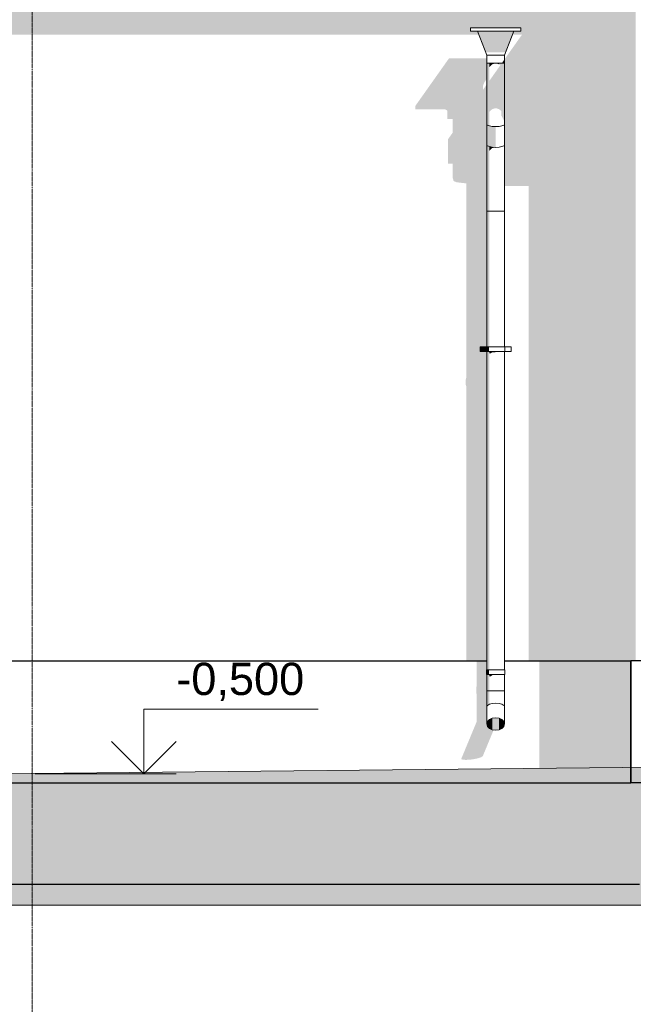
# Model space of a CAD drawing. Header units: millimetres. Extents: x -95523 to 190468, y -7401 to 17692.
# Tile 84 of 139: x 102852 to 106650, y -2124 to 3972. Entities that reach past the tile are written whole.
import ezdxf
from ezdxf.enums import TextEntityAlignment as Align

# ---------------------------------------------------------------- set-up
doc = ezdxf.new("R2010")
doc.units = ezdxf.units.MM
doc.header["$MEASUREMENT"] = 0
doc.linetypes.add('Штрих-Штриховая', pattern=[10.936111, 5.291667, -2.116667, 1.411111, -2.116667])
for name, color, linetype, lineweight in [('1 Молдинги_Ном._пера__120', 7, 'Continuous', 5), ('1_Цоколь_Ном._пера__21', 7, 'Continuous', 30), ('2D - Общий_Ном._пера__120', 7, 'Continuous', 5), ('2D - Общий_Ном._пера__2', 8, 'Continuous', 15), ('Конструктив - Стены Ненесущие_Ном._пера__21', 7, 'Continuous', 30), ('Новый_1 ВОДОСТОК_Ном._пера__120', 7, 'Continuous', 5), ('Размер - Отметка Уровня_Ном._пера__120', 7, 'Continuous', 5), ('Элемент Модели - Оси_Ном._пера__1', 7, 'Continuous', 15), ('Элемент Модели - Оси_Ном._пера__120', 7, 'Continuous', 5)]:
    doc.layers.add(name, color=color, linetype=linetype, lineweight=lineweight)
for name, color, linetype in [('1_Цоколь', 7, 'Continuous'), ('Конструктив - Стены Ненесущие', 7, 'Continuous'), ('Конструктив - Стены Несущие', 7, 'Continuous'), ('Новый_1 ВОДОСТОК', 7, 'Continuous'), ('Новый_Конструктив - Стены Несущие', 7, 'Continuous'), ('Размер - Отметка Уровня', 7, 'Continuous'), ('Элемент Модели - Оси', 7, 'Continuous')]:
    doc.layers.add(name, color=color, linetype=linetype)
doc.styles.add('СГЕНЕРИР_СТИЛЬ_1', font='arial.ttf')

# ---------------------------------------------------------------- blocks, each defined once
blk = doc.blocks.new('Элемент Разреза_4_1', base_point=(95180.8, -197.5))
at = {"layer": 'Конструктив - Стены Несущие', "linetype": 'Continuous', "lineweight": 0, "true_color": 0x000000}
for points in [[(105360.2, 3522.5), (105299.8, 3437.1), (105299.8, 3417.1), (105485.6, 3417.1), (105499.8, 3408.5), (105499.8, 3358.5), (105532, 3358.5), (105532, 3273.1), (105502.6, 3231.4), (105502.6, 3080.8), (105532, 3080.8), (105532, 2993.7), (105537.9, 2973.3), (105554.8, 2966.2), (105615.7, 2958.6), (105615.7, 1754.9), (105612.8, 1742.4), (105612.8, 1712.4), (105615.7, 1704.1), (105615.7, 2.5), (105743, 2.5), (105743, 1917.4), (105703, 1917.4), (105703, 1947.4), (105743, 1947.4), (105743, 3522.5)], [(106665.5, 3522.5), (105853, 3522.5), (105853, 2943.5), (106002.6, 2943.5), (106002.6, 2.5), (106665.5, 2.5)]]:
    blk.add_hatch(color=18, dxfattribs=at).paths.add_polyline_path(points)
blk = doc.blocks.new('Элемент Разреза_124_1', base_point=(95180.8, -197.5))
at = {"layer": 'Новый_1 ВОДОСТОК', "linetype": 'Continuous', "lineweight": 0, "true_color": 0x000000}
for points in [[(105910.2, 3902.4), (105685.9, 3902.4), (105735.9, 3771), (105860.1, 3771)], [(105835.6, 3702.4), (105853, 3702.4), (105853, 3727.1)], [(105747.2, 3702.4), (105743, 3702.4), (105743, 3326.4), (105747.2, 3320.2)], [(105759.1, 3702.4), (105747.2, 3702.4), (105747.2, 3320.2), (105759.1, 3314.9)], [(105759.1, 3679.7), (105777, 3696.5), (105777, 3702.4), (105759.1, 3702.4)], [(105798, 3702.4), (105777, 3702.4), (105777, 3696.5)], [(105819.1, 3702.4), (105798, 3702.4), (105819.1, 3696.5)], [(105798, 3649.3), (105798, 3424.7), (105819.1, 3418.8), (105819.1, 3679)], [(105836.9, 3702.4), (105819.1, 3702.4), (105819.1, 3696.5), (105826.5, 3689.5), (105819.1, 3679), (105819.1, 3418.8), (105832.6, 3406.1), (105832.6, 3377.4), (105836.9, 3373.3)], [(105836.9, 3702.4), (105836.9, 3373.3), (105848.8, 3348.1), (105848.8, 3702.4)], [(105853, 3702.4), (105848.8, 3702.4), (105848.8, 3348.1), (105852.1, 3325), (105853, 3326.4)], [(105777, 3619.5), (105759.1, 3594.3), (105759.1, 3402), (105777, 3418.8)], [(105777, 3619.5), (105777, 3418.8), (105798, 3424.7), (105798, 3649.3)], [(105743, 3326.4), (105743, 3197.7), (105747.2, 3191.5), (105747.2, 3320.2)], [(105747.2, 3320.2), (105747.2, 3191.5), (105759.1, 3186.2), (105759.1, 3314.9)], [(105759.1, 3314.9), (105759.1, 3186.2), (105777, 3182.6), (105777, 3311.4)], [(105777, 3311.4), (105777, 3182.6), (105798, 3181.4), (105798, 3310.1)], [(105852.1, 3325), (105852.7, 3264.4), (105849.5, 3230.7), (105849.9, 3193), (105853, 3197.7), (105853, 3326.4)], [(105747.2, 3191.5), (105743, 3197.7), (105743, 2787.6), (105747.2, 2787.6)], [(105759.1, 3186.2), (105747.2, 3191.5), (105747.2, 2787.6), (105759.1, 2787.6)], [(105759.1, 3186.2), (105759.1, 3161.4), (105777, 3177.6), (105777, 3182.6)], [(105798, 3181.4), (105777, 3182.6), (105777, 3177.6)], [(105853, 3197.7), (105849.9, 3193), (105853, 3170.7)], [(105743, 1947.4), (105747.2, 1947.4), (105747.2, 2787.6), (105743, 2787.6)], [(105747.2, 1947.4), (105759.1, 1947.4), (105759.1, 2787.6), (105747.2, 2787.6)], [(105703, 1917.4), (105741, 1917.4), (105741, 1947.4), (105703, 1947.4)], [(105741, 1917.4), (105745.4, 1917.4), (105745.4, 1947.4), (105741, 1947.4)], [(105747.2, 1917.4), (105743, 1917.4), (105743, -52.6), (105747.2, -52.6)], [(105745.4, 1917.4), (105757.7, 1917.4), (105757.7, 1947.4), (105745.4, 1947.4)], [(105759.1, 1917.4), (105747.2, 1917.4), (105747.2, -52.6), (105759.1, -52.6)], [(105777, 1917.4), (105759.1, 1917.4), (105759.1, 1906.9), (105768.8, 1906.9), (105777, 1913.7)], [(105798, 1917.4), (105777, 1917.4), (105777, 1913.7), (105795.4, 1913.7), (105798, 1914.9)], [(105819.1, 1917.4), (105798, 1917.4), (105798, 1914.9), (105818.1, 1914.9), (105819.1, 1915.3)], [(105819.1, 1915.3), (105836.9, 1915.3), (105836.9, 1915.4), (105836.9, 1917.4), (105819.1, 1917.4)], [(105848.8, 1917.4), (105836.9, 1917.4), (105836.9, 1915.4), (105848.8, 1915.4)], [(105848.8, 1917.4), (105848.8, 1915.4), (105849, 1915), (105853, 1915), (105853, 1917.4)], [(105741, -82.6), (105745.4, -82.6), (105745.4, -52.6), (105741, -52.6)], [(105745.4, -82.6), (105757.7, -82.6), (105757.7, -52.6), (105745.4, -52.6)], [(105747.2, -82.6), (105743, -82.6), (105743, -182.6), (105747.2, -182.6)], [(105747.2, -182.6), (105759.1, -182.6), (105759.1, -82.6), (105747.2, -82.6)], [(105777, -82.6), (105759.1, -82.6), (105759.1, -93.1), (105768.8, -93.1), (105777, -86.3)], [(105798, -82.6), (105777, -82.6), (105777, -86.3), (105795.4, -86.3), (105798, -85.1)], [(105819.1, -82.6), (105798, -82.6), (105798, -85.1), (105818.1, -85.1), (105819.1, -84.7)], [(105819.1, -82.6), (105819.1, -84.7), (105836.9, -84.7), (105836.9, -84.6), (105836.9, -82.6)], [(105848.8, -82.6), (105836.9, -82.6), (105836.9, -84.6), (105848.8, -84.6)], [(105853, -82.6), (105848.8, -82.6), (105848.8, -84.6), (105849, -85), (105853, -85)], [(105747.2, -182.6), (105743, -182.6), (105743, -282.6), (105747.2, -273.9)], [(105759.1, -182.6), (105747.2, -182.6), (105747.2, -273.9), (105759.1, -266.5)], [(105743, -388.7), (105747.2, -373.8), (105747.2, -273.9), (105743, -282.6)], [(105759.1, -266.5), (105747.2, -273.9), (105747.2, -279.8)], [(105747.2, -403.5), (105759.1, -416.2), (105759.1, -361.2), (105747.2, -373.8)], [(105777, -352.7), (105759.1, -361.2), (105759.1, -416.2), (105777, -424.6)], [(105777, -352.7), (105777, -424.6), (105798, -427.5), (105798, -349.8)], [(105798, -349.8), (105798, -427.5), (105819.1, -424.6), (105819.1, -352.7)], [(105819.1, -352.7), (105819.1, -424.6), (105836.9, -416.2), (105836.9, -361.2)], [(105848.8, -373.8), (105836.9, -361.2), (105836.9, -416.2), (105848.8, -403.5)], [(105743, -388.7), (105747.2, -403.5), (105747.2, -373.8)], [(105848.8, -403.5), (105853, -388.7), (105848.8, -373.8)]]:
    blk.add_hatch(color=18, dxfattribs=at).paths.add_polyline_path(points)
at = {"layer": 'Новый_1 ВОДОСТОК_Ном._пера__120', "color": 7, "linetype": 'Continuous', "lineweight": 5}
for p, q in [((105643, 3922.4), (105953, 3922.4)), ((105643, 3922.4), (105643, 3902.4)), ((105643, 3902.4), (105953, 3902.4)), ((105685.9, 3902.4), (105743, 3752.4)), ((105853, 3752.4), (105910.2, 3902.4)), ((105953, 3902.4), (105953, 3922.4)), ((105743, 3752.4), (105853, 3752.4)), ((105743, 3752.4), (105743, 3702.4)), ((105853, 3702.4), (105853, 3752.4)), ((105743, 3702.4), (105743, 3326.4)), ((105743, 3702.4), (105853, 3702.4)), ((105853, 3702.4), (105853, 3326.4)), ((105743, 3326.4), (105743, 3197.7)), ((105759.1, 3314.9), (105747.2, 3320.2)), ((105777, 3311.4), (105759.1, 3314.9)), ((105798, 3310.1), (105777, 3311.4)), ((105819.1, 3311.4), (105798, 3310.1)), ((105836.9, 3314.9), (105819.1, 3311.4)), ((105848.8, 3320.2), (105836.9, 3314.9)), ((105853, 3326.4), (105853, 3197.7)), ((105743, 3197.7), (105743, 2787.6)), ((105759.1, 3186.2), (105747.2, 3191.5)), ((105777, 3182.6), (105759.1, 3186.2)), ((105798, 3181.4), (105777, 3182.6)), ((105819.1, 3182.6), (105798, 3181.4)), ((105836.9, 3186.2), (105819.1, 3182.6)), ((105848.8, 3191.5), (105836.9, 3186.2)), ((105853, 3197.7), (105853, 2787.6)), ((105743, 2787.6), (105743, 1947.4)), ((105747.2, 2787.6), (105743, 2787.6)), ((105759.1, 2787.6), (105747.2, 2787.6)), ((105777, 2787.6), (105759.1, 2787.6)), ((105798, 2787.6), (105777, 2787.6)), ((105819.1, 2787.6), (105798, 2787.6)), ((105836.9, 2787.6), (105819.1, 2787.6)), ((105848.8, 2787.6), (105836.9, 2787.6)), ((105853, 2787.6), (105848.8, 2787.6)), ((105853, 2787.6), (105853, 1947.4)), ((105703, 1947.4), (105741, 1947.4)), ((105703, 1917.4), (105703, 1947.4)), ((105703, 1917.4), (105741, 1917.4)), ((105741, 1947.4), (105745.4, 1947.4)), ((105741, 1917.4), (105741, 1947.4)), ((105741, 1917.4), (105745.4, 1917.4)), ((105743, 1917.4), (105743, -52.6)), ((105745.4, 1947.4), (105757.7, 1947.4)), ((105745.4, 1917.4), (105757.7, 1917.4)), ((105757.7, 1947.4), (105776.2, 1947.4)), ((105757.7, 1917.4), (105776.2, 1917.4)), ((105776.2, 1947.4), (105798, 1947.4)), ((105776.2, 1917.4), (105798, 1917.4)), ((105798, 1947.4), (105819.8, 1947.4)), ((105798, 1917.4), (105819.8, 1917.4)), ((105819.8, 1947.4), (105838.3, 1947.4)), ((105819.8, 1917.4), (105838.3, 1917.4)), ((105838.3, 1947.4), (105850.7, 1947.4)), ((105838.3, 1917.4), (105850.7, 1917.4)), ((105850.7, 1947.4), (105855, 1947.4)), ((105850.7, 1917.4), (105855, 1917.4)), ((105853, 1917.4), (105853, -52.6)), ((105855, 1947.4), (105893, 1947.4)), ((105855, 1917.4), (105855, 1947.4)), ((105855, 1917.4), (105893, 1917.4)), ((105893, 1917.4), (105893, 1947.4)), ((105741, -52.6), (105745.4, -52.6)), ((105741, -82.6), (105741, -52.6)), ((105745.4, -52.6), (105757.7, -52.6)), ((105757.7, -52.6), (105776.2, -52.6)), ((105776.2, -52.6), (105798, -52.6)), ((105798, -52.6), (105819.8, -52.6)), ((105819.8, -52.6), (105838.3, -52.6)), ((105838.3, -52.6), (105850.7, -52.6)), ((105850.7, -52.6), (105855, -52.6)), ((105855, -82.6), (105855, -52.6)), ((105741, -82.6), (105745.4, -82.6)), ((105743, -82.6), (105743, -182.6)), ((105745.4, -82.6), (105757.7, -82.6)), ((105757.7, -82.6), (105776.2, -82.6)), ((105776.2, -82.6), (105798, -82.6)), ((105798, -82.6), (105819.8, -82.6)), ((105819.8, -82.6), (105838.3, -82.6)), ((105838.3, -82.6), (105850.7, -82.6)), ((105850.7, -82.6), (105855, -82.6)), ((105853, -82.6), (105853, -182.6)), ((105747.2, -182.6), (105743, -182.6)), ((105743, -182.6), (105743, -282.6)), ((105759.1, -182.6), (105747.2, -182.6)), ((105777, -182.6), (105759.1, -182.6)), ((105798, -182.6), (105777, -182.6)), ((105819.1, -182.6), (105798, -182.6)), ((105836.9, -182.6), (105819.1, -182.6)), ((105848.8, -182.6), (105836.9, -182.6)), ((105853, -182.6), (105848.8, -182.6)), ((105853, -182.6), (105853, -282.6)), ((105743, -282.6), (105743, -388.7)), ((105759.1, -266.5), (105747.2, -273.9)), ((105777, -261.5), (105759.1, -266.5)), ((105798, -259.8), (105777, -261.5)), ((105819.1, -261.5), (105798, -259.8)), ((105836.9, -266.5), (105819.1, -261.5)), ((105848.8, -273.9), (105836.9, -266.5)), ((105853, -282.6), (105853, -388.7)), ((105759.1, -361.2), (105747.2, -373.8)), ((105777, -352.7), (105759.1, -361.2)), ((105798, -349.8), (105777, -352.7)), ((105819.1, -352.7), (105798, -349.8)), ((105836.9, -361.2), (105819.1, -352.7)), ((105848.8, -373.8), (105836.9, -361.2)), ((105747.2, -373.8), (105743, -388.7)), ((105743, -388.7), (105747.2, -403.5)), ((105747.2, -403.5), (105759.1, -416.2)), ((105759.1, -416.2), (105777, -424.6)), ((105777, -424.6), (105798, -427.5)), ((105798, -427.5), (105819.1, -424.6)), ((105819.1, -424.6), (105836.9, -416.2)), ((105836.9, -416.2), (105848.8, -403.5)), ((105853, -388.7), (105848.8, -373.8)), ((105848.8, -403.5), (105853, -388.7))]:
    blk.add_line(p, q, dxfattribs=at)
blk = doc.blocks.new('Элемент Разреза_128_1', base_point=(95180.8, -197.5))
at = {"layer": 'Новый_Конструктив - Стены Несущие', "linetype": 'Continuous', "lineweight": 0, "true_color": 0x000000}
for points in [[(102648, 4022.4), (102648, 3879.6), (105694.6, 3879.6), (105685.9, 3902.4), (105643, 3902.4), (105643, 3922.4), (105953, 3922.4), (105953, 3902.4), (105910.2, 3902.4), (105901.5, 3879.6), (105960.9, 3879.6), (105853, 3727.1), (105853, 3522.5), (106665.5, 3522.5), (106665.5, 4022.4)], [(105360.2, 3522.5), (105743, 3522.5), (105743, 3571.5), (105719.8, 3538.6), (105719.8, 3564), (105726.9, 3582.6), (105743, 3605.5), (105743, 3734), (105509.8, 3734)]]:
    blk.add_hatch(color=18, dxfattribs=at).paths.add_polyline_path(points)
blk = doc.blocks.new('Элемент Разреза_484_1', base_point=(95180.8, -197.5))
at = {"layer": 'Конструктив - Стены Ненесущие', "linetype": 'Continuous', "lineweight": 0, "true_color": 0x000000}
blk.add_hatch(color=18, dxfattribs=at).paths.add_polyline_path([(106688.5, -753.3), (102658.1, -753.3), (102658.1, -859.1), (105992.6, -859.1), (105992.6, -905.4), (105930.6, -993), (105930.6, -1381.2), (106688.5, -1381.2)])
at = {"layer": 'Конструктив - Стены Ненесущие_Ном._пера__21', "color": 7, "linetype": 'Continuous', "lineweight": 30}
for p, q in [((102658.1, -753.3), (102658.1, -1381.2)), ((102658.1, -1381.2), (106688.5, -1381.2))]:
    blk.add_line(p, q, dxfattribs=at)
blk = doc.blocks.new('Элемент Разреза_504_1', base_point=(95180.8, -197.5))
at = {"layer": '1_Цоколь', "linetype": 'Continuous', "lineweight": 0, "true_color": 0x000000}
blk.add_hatch(color=18, dxfattribs=at).paths.add_polyline_path([(106634, 2.5), (106634, -753.3), (106634.5, -753.3), (106634.5, 2.5)])
at = {"layer": '1_Цоколь_Ном._пера__21', "color": 7, "linetype": 'Continuous', "lineweight": 30}
for p, q in [((106634.5, 2.5), (106634, 2.5)), ((106634.5, -753.3), (106634, -753.3))]:
    blk.add_line(p, q, dxfattribs=at)
blk = doc.blocks.new('Элемент Разреза_505_1', base_point=(95180.8, -197.5))
at = {"layer": '1_Цоколь', "linetype": 'Continuous', "lineweight": 0, "true_color": 0x000000}
blk.add_hatch(color=18, dxfattribs=at).paths.add_polyline_path([(107898, -497.5), (107717.1, -753.3), (107972, -753.3), (107972, -647.5), (107898, -647.5)])
at = {"layer": '1_Цоколь_Ном._пера__21', "color": 7, "linetype": 'Continuous', "lineweight": 30}
for p, q in [((107972, 2.5), (106634.5, 2.5)), ((106634.5, -753.3), (106634.5, 2.5)), ((107972, -497.5), (107972, 2.5)), ((107972, -753.3), (107972, -647.5)), ((107972, -753.3), (106634.5, -753.3))]:
    blk.add_line(p, q, dxfattribs=at)
blk = doc.blocks.new('Элемент Разреза_568_1', base_point=(95180.8, -197.5))
at = {"layer": '1_Цоколь', "linetype": 'Continuous', "lineweight": 0, "true_color": 0x000000}
for points in [[(105585.8, -606.3), (105595.2, -609.8), (105613.3, -611), (105637.3, -609.8), (105663.6, -606.3), (105688.1, -601), (105707.2, -594.9), (105717.9, -588.7), (105785.4, -425.8), (105777, -424.6), (105759.1, -416.2), (105747.2, -403.5), (105743, -388.7), (105743, -82.6), (105741, -82.6), (105741, -52.6), (105743, -52.6), (105743, 2.5), (105680.5, 2.5), (105680.5, -153.5), (105677.6, -166), (105677.6, -196), (105680.5, -204.3), (105680.5, -374.2), (105586.5, -601)], [(106634, 2.5), (106067.4, 2.5), (106067.4, -753.3), (106634, -753.3)], [(105855, -82.6), (105853, -82.6), (105853, -85.4)]]:
    blk.add_hatch(color=18, dxfattribs=at).paths.add_polyline_path(points)
at = {"layer": '1_Цоколь_Ном._пера__21', "color": 7, "linetype": 'Continuous', "lineweight": 30}
for p, q in [((102647.8, 2.5), (105743, 2.5)), ((105853, 2.5), (106634, 2.5)), ((106634, 2.5), (106634, -753.3)), ((102647.8, -753.3), (106634, -753.3))]:
    blk.add_line(p, q, dxfattribs=at)
blk = doc.blocks.new('Стандартный Маркер Сетки[3]_1', base_point=(102928, 12802.5))
at = {"layer": 'Элемент Модели - Оси_Ном._пера__120', "color": 7, "linetype": 'Штрих-Штриховая', "lineweight": 5}
blk.add_line((102928, 12602.5), (102928, -5997.5), dxfattribs=at)
at = {"layer": 'Элемент Модели - Оси_Ном._пера__1', "color": 7, "lineweight": 15, "style": 'СГЕНЕРИР_СТИЛЬ_1'}
blk.add_attdef('AC_MarkerText_1', text='', height=350, rotation=360, dxfattribs=at).set_placement((102928, -6497.5), align=Align.TOP_CENTER)
blk = doc.blocks.new('Отметка высоты (ГОСТ)[23]_1', base_point=(103620.8, -697.5))
at = {"layer": 'Размер - Отметка Уровня_Ном._пера__120', "color": 7, "linetype": 'Continuous', "lineweight": 5}
for p, q in [((103620.8, -697.5), (103620.8, -297.5)), ((103620.8, -297.5), (104698.5, -297.5)), ((103620.8, -697.5), (103420.8, -497.5)), ((103620.8, -697.5), (103820.8, -497.5)), ((102948, -697.5), (103820.8, -697.5))]:
    blk.add_line(p, q, dxfattribs=at)
at = {"layer": 'Размер - Отметка Уровня_Ном._пера__120', "color": 7, "lineweight": 5, "insert": (103820.8, -267.8), "char_height": 200, "attachment_point": 7, "style": 'СГЕНЕРИР_СТИЛЬ_1'}
blk.add_mtext('\\A1;-0,500{\\H0.66x;\\S^  ;}', dxfattribs=at)
at = {"layer": 'Размер - Отметка Уровня_Ном._пера__120', "color": 7, "lineweight": 5, "style": 'СГЕНЕРИР_СТИЛЬ_1'}
blk.add_attdef('addText', text='', height=150, dxfattribs=at).set_placement((103880.8, -533.3), align=Align.BOTTOM_LEFT)

msp = doc.modelspace()

# ---------------------------------------------------------------- hatches: boundary and pattern name
at = {"layer": '2D - Общий_Ном._пера__2', "linetype": 'Continuous', "lineweight": 15}
h = msp.add_hatch(dxfattribs=at)
h.set_pattern_fill('ГРУНТ_02_0001', color=8, style=0, pattern_type=2)
h.set_pattern_definition([(45, (95180.82, -197.54), (-275.7716, 275.7716), []), (45, (95088.9, -105.6), (-551.543, 551.543), []), (45, (94997, -13.7), (-551.543, 551.543), []), (135, (94905.05, 78.23), (91.92388, 91.92388), [390, -390])])
h.paths.add_polyline_path([(63972.3, -587.5), (63972.3, -1510.1), (190421.3, -1510.1), (190421.7, -710.6), (187378, -707.5), (151894.2, -287.5), (151894.2, -798.5), (139152.1, -798.5), (139148.4, -347.5), (131727.6, -497.5), (129963.6, -497.5), (115348, -387.5), (115348.4, -570.6), (115208, -572), (102648, -697.5), (102648, -617.5), (96464.7, -617.5), (67116, -617.5), (67116, -587.5)])

# ---------------------------------------------------------------- linework, layer by layer
at = {"layer": '1 Молдинги_Ном._пера__120', "color": 7, "linetype": 'Continuous', "lineweight": 5}
msp.add_lwpolyline([(63859.8, -587.5), (67116, -587.5), (67116, -617.5), (96464.7, -617.5), (102618, -617.5), (102618, -697.5), (107898, -645), (115318, -570.9), (115318, -497.5), (115348, -497.5), (115348, -387.5), (129662.6, -487.5), (131727.6, -497.5), (139148.4, -347.5), (139152.1, -798.5), (151894.2, -798.5), (151894.2, -287.5), (187378, -707.5), (190421.7, -708)], dxfattribs=at)
at = {"layer": '2D - Общий_Ном._пера__120', "color": 7, "linetype": 'Continuous', "lineweight": 5, "flags": 128}
msp.add_lwpolyline([(63972.3, -587.5), (63972.3, -1510.1), (190421.3, -1510.1), (190421.7, -710.6), (187378, -707.5), (151894.2, -287.5), (151894.2, -798.5), (139152.1, -798.5), (139148.4, -347.5), (131727.6, -497.5), (129963.6, -497.5), (115348, -387.5), (115348.4, -570.6), (115208, -572), (102648, -697.5), (102648, -617.5), (96464.7, -617.5), (67116, -617.5), (67116, -587.5)], close=True, dxfattribs=at)

# ---------------------------------------------------------------- block references
at = {"layer": '1_Цоколь', "lineweight": 0}
for name in ['Элемент Разреза_568_1', 'Элемент Разреза_504_1', 'Элемент Разреза_505_1']:
    msp.add_blockref(name, (95180.8, -197.5), dxfattribs=at)
at = {"layer": 'Конструктив - Стены Ненесущие', "lineweight": 0}
msp.add_blockref('Элемент Разреза_484_1', (95180.8, -197.5), dxfattribs=at)
at = {"layer": 'Конструктив - Стены Несущие', "lineweight": 0}
msp.add_blockref('Элемент Разреза_4_1', (95180.8, -197.5), dxfattribs=at)
at = {"layer": 'Новый_1 ВОДОСТОК', "lineweight": 0}
msp.add_blockref('Элемент Разреза_124_1', (95180.8, -197.5), dxfattribs=at)
at = {"layer": 'Новый_Конструктив - Стены Несущие', "lineweight": 0}
msp.add_blockref('Элемент Разреза_128_1', (95180.8, -197.5), dxfattribs=at)
at = {"layer": 'Размер - Отметка Уровня', "color": 7, "linetype": 'Continuous', "lineweight": 5}
msp.add_blockref('Отметка высоты (ГОСТ)[23]_1', (103620.8, -697.5), dxfattribs=at)
at = {"layer": 'Элемент Модели - Оси', "color": 7, "linetype": 'Continuous', "lineweight": 5}
msp.add_blockref('Стандартный Маркер Сетки[3]_1', (102928, 12802.5), dxfattribs=at)

doc.saveas('drawing.dxf')
